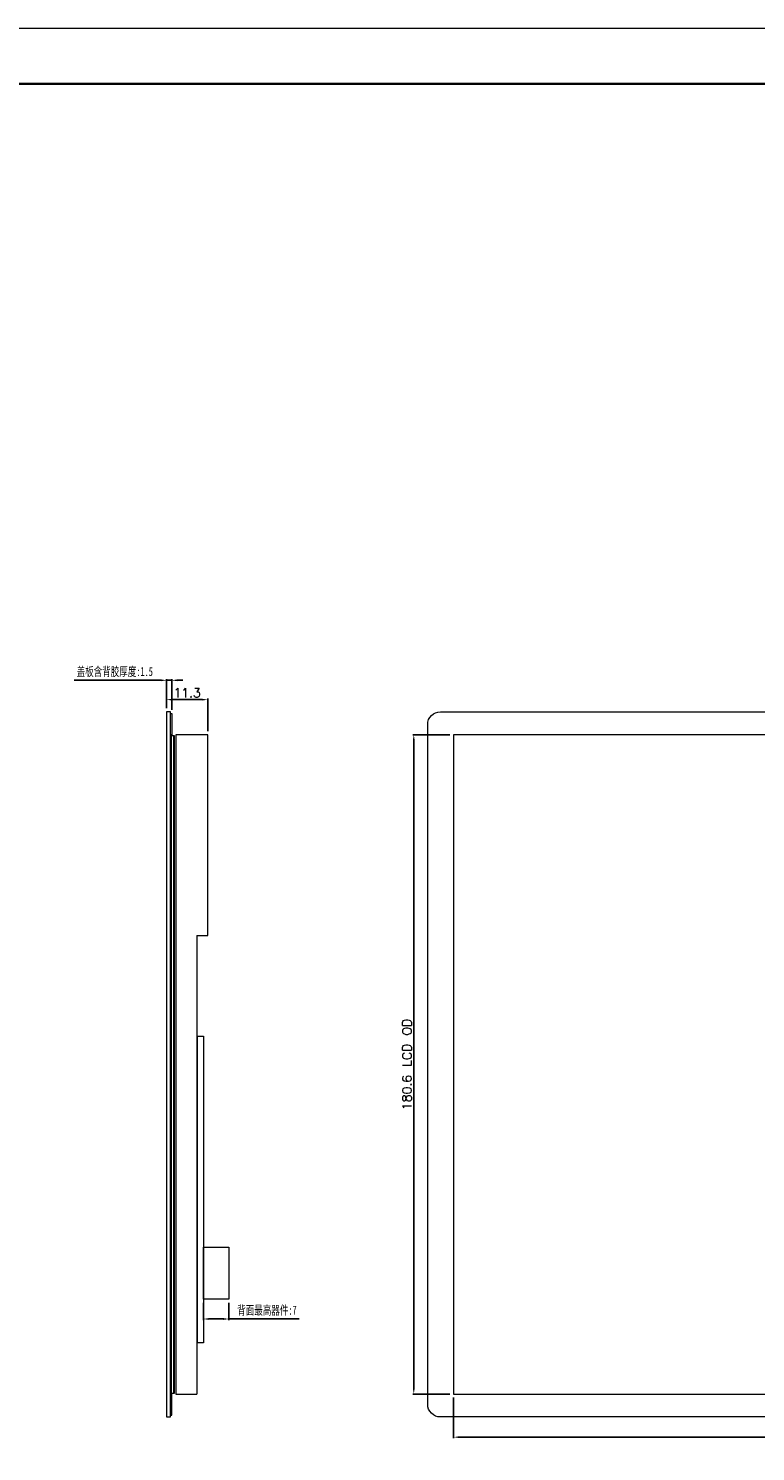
# Model space of a CAD drawing. Header units: millimetres. Extents: x 357 to 1259, y -3017 to -2379.
# Tile 3 of 4: x 771 to 970, y -2768 to -2379. Entities that reach past the tile are written whole.
import ezdxf

# ---------------------------------------------------------------- set-up
doc = ezdxf.new("R2010")
doc.units = ezdxf.units.MM
doc.header["$LTSCALE"] = 0.2
doc.header["$PDSIZE"] = -5
doc.layers.get('0').update_dxf_attribs({"lineweight": 18})
doc.layers.get('Defpoints').update_dxf_attribs({"lineweight": 18})
doc.layers.add('粗实线层', color=7, linetype='Continuous', lineweight=35)
doc.layers.add('细实线层', color=7, linetype='Continuous', lineweight=18)
doc.styles.get("Standard").update_dxf_attribs({"font": 'txt.shx'})
doc.styles.add('标准', font='SimSun.ttf', dxfattribs={"width": 0.667})
doc.dimstyles.new('ISO-25$0', dxfattribs={"dimtxt": 2.5, "dimasz": 1.5, "dimexe": 0.3, "dimexo": 1, "dimtad": 1, "dimdec": 1, "dimzin": 0, "dimdsep": 46, "dimtxsty": 'Standard', "dimcen": 0.5, "dimdle": 3, "dimadec": 0, "dimazin": 0, "dimtfac": 1, "dimtdec": 1, "dimtmove": 0, "dimatfit": 3, "dimfxl": 0, "dimtolj": 1, "dimarcsym": 0})

# ---------------------------------------------------------------- blocks, each defined once
blk = doc.blocks.new('$CAXA_FRAME_13B17AC1$')
at = {"layer": '粗实线层'}
blk.add_line((287, 200), (-287, 200), dxfattribs=at)
at = {"layer": '细实线层'}
blk.add_line((297, 210), (-297, 210), dxfattribs=at)
blk = doc.blocks.new('*D23')
at = {"color": 0, "lineweight": -2}
for p, q in [((887.01, -2753.68), (887.01, -2764.8)), ((1164.71, -2753.68), (1164.71, -2764.8)), ((888.51, -2764.5), (1163.21, -2764.5))]:
    blk.add_line(p, q, dxfattribs=at)
at = {"color": 0, "lineweight": 0}
for points in [[(888.51, -2764.25), (888.51, -2764.75), (887.01, -2764.5)], [(1163.21, -2764.25), (1163.21, -2764.75), (1164.71, -2764.5)]]:
    blk.add_solid(points, dxfattribs=at)
at = {"layer": 'Defpoints', "color": 0, "lineweight": 0}
for p in [(887.01, -2752.68), (1164.71, -2752.68), (1164.71, -2764.5)]:
    blk.add_point(p, dxfattribs=at)
at = {"color": 0, "lineweight": 0, "insert": (1025.86, -2762.62), "char_height": 2.5, "attachment_point": 5}
blk.add_mtext('\\A1;277.7 LCD OD', dxfattribs=at)
blk = doc.blocks.new('*D22')
at = {"color": 0, "lineweight": -2}
for p, q in [((886.01, -2572.08), (875.79, -2572.08)), ((876.09, -2751.18), (876.09, -2573.58)), ((886.01, -2752.68), (875.79, -2752.68))]:
    blk.add_line(p, q, dxfattribs=at)
at = {"color": 0, "lineweight": 0}
for points in [[(875.84, -2573.58), (876.34, -2573.58), (876.09, -2572.08)], [(875.84, -2751.18), (876.34, -2751.18), (876.09, -2752.68)]]:
    blk.add_solid(points, dxfattribs=at)
at = {"layer": 'Defpoints', "color": 0, "lineweight": 0}
for p in [(876.09, -2572.08), (887.01, -2572.08), (887.01, -2752.68)]:
    blk.add_point(p, dxfattribs=at)
at = {"color": 0, "lineweight": 0, "insert": (874.21, -2662.38), "char_height": 2.5, "attachment_point": 5, "rotation": 90}
blk.add_mtext('\\A1;180.6 LCD OD', dxfattribs=at)
blk = doc.blocks.new('*D29')
at = {"color": 0, "lineweight": -2}
for p, q in [((818.44, -2727.71), (818.44, -2732.43)), ((825.44, -2727.71), (825.44, -2732.43)), ((819.94, -2732.13), (823.94, -2732.13)), ((825.44, -2732.13), (844.65, -2732.13))]:
    blk.add_line(p, q, dxfattribs=at)
at = {"color": 0, "lineweight": 0}
for points in [[(819.94, -2731.88), (819.94, -2732.38), (818.44, -2732.13)], [(823.94, -2731.88), (823.94, -2732.38), (825.44, -2732.13)]]:
    blk.add_solid(points, dxfattribs=at)
at = {"layer": 'Defpoints', "color": 0, "lineweight": 0}
for p in [(818.44, -2726.71), (825.44, -2726.71), (825.44, -2732.13)]:
    blk.add_point(p, dxfattribs=at)
at = {"color": 0, "lineweight": 0, "insert": (835.86, -2729.85), "char_height": 2.5, "attachment_point": 5, "style": '标准'}
blk.add_mtext('\\A1;背面最高器件:7', dxfattribs=at)
blk = doc.blocks.new('*D28')
at = {"color": 0, "lineweight": -2}
for p, q in [((806.84, -2557.16), (783, -2557.16)), ((808.34, -2564.78), (808.34, -2556.86)), ((809.84, -2557.16), (808.34, -2557.16)), ((809.84, -2565.28), (809.84, -2556.86)), ((811.34, -2557.16), (812.84, -2557.16))]:
    blk.add_line(p, q, dxfattribs=at)
at = {"color": 0, "lineweight": 0}
for points in [[(806.84, -2556.91), (806.84, -2557.41), (808.34, -2557.16)], [(811.34, -2556.91), (811.34, -2557.41), (809.84, -2557.16)]]:
    blk.add_solid(points, dxfattribs=at)
at = {"layer": 'Defpoints', "color": 0, "lineweight": 0}
for p in [(808.34, -2557.16), (808.34, -2565.78), (809.84, -2566.28)]:
    blk.add_point(p, dxfattribs=at)
at = {"color": 0, "lineweight": 0, "insert": (794.17, -2554.89), "char_height": 2.5, "attachment_point": 5, "style": '标准'}
blk.add_mtext('\\A1;盖板含背胶厚度:1.5', dxfattribs=at)
blk = doc.blocks.new('*D32')
at = {"color": 0, "lineweight": -2}
for p, q in [((808.34, -2564.78), (808.34, -2562.16)), ((809.84, -2562.46), (818.14, -2562.46)), ((819.64, -2571.08), (819.64, -2562.16))]:
    blk.add_line(p, q, dxfattribs=at)
at = {"color": 0, "lineweight": 0}
for points in [[(809.84, -2562.21), (809.84, -2562.71), (808.34, -2562.46)], [(818.14, -2562.21), (818.14, -2562.71), (819.64, -2562.46)]]:
    blk.add_solid(points, dxfattribs=at)
at = {"layer": 'Defpoints', "color": 0, "lineweight": 0}
for p in [(819.64, -2562.46), (808.34, -2565.78), (819.64, -2572.08)]:
    blk.add_point(p, dxfattribs=at)
at = {"color": 0, "lineweight": 0, "insert": (813.99, -2560.59), "char_height": 2.5, "attachment_point": 5}
blk.add_mtext('\\A1;11.3', dxfattribs=at)

msp = doc.modelspace()

# ---------------------------------------------------------------- linework, layer by layer
at = {"lineweight": 0}
for q in [(816.643, -2752.677), (819.643, -2627.077)]:
    msp.add_line((816.643, -2627.077), q, dxfattribs=at)
for points in [[(808.343, -2565.777), (808.343, -2758.977), (809.443, -2758.977), (809.443, -2565.777)], [(809.643, -2572.352), (809.443, -2572.352), (809.443, -2752.407), (809.643, -2752.407)], [(809.643, -2572.352), (809.643, -2752.407), (810.343, -2752.407), (810.343, -2572.352)], [(810.543, -2572.352), (810.343, -2572.352), (810.343, -2752.407), (810.543, -2752.407)], [(1164.712, -2572.077), (887.012, -2572.077), (887.012, -2752.677), (1164.712, -2752.677)]]:
    msp.add_lwpolyline(points, close=True)
for points in [[(809.443, -2566.277), (809.843, -2566.277), (809.843, -2572.077), (809.443, -2572.077)], [(816.843, -2654.677), (818.443, -2654.677), (818.443, -2738.677), (816.843, -2738.677)], [(818.443, -2712.407), (825.443, -2712.407), (825.443, -2726.707), (818.443, -2726.707)], [(809.443, -2758.477), (809.843, -2758.477), (809.843, -2752.677), (809.443, -2752.677)]]:
    msp.add_lwpolyline(points, close=True, dxfattribs=at)
msp.add_lwpolyline([(1167.522, -2758.977), (883.402, -2758.977, -0.4142136), (879.902, -2755.477), (879.902, -2569.277, -0.4142136), (883.402, -2565.777), (1167.522, -2565.777, -0.4142136), (1171.022, -2569.277), (1171.022, -2755.477, -0.4142136)], format="xyb", close=True)
msp.add_lwpolyline([(819.643, -2627.077), (819.643, -2572.077), (810.943, -2572.077), (810.943, -2752.677), (816.643, -2752.677)])

# ---------------------------------------------------------------- block references
at = {"layer": '粗实线层', "lineweight": 0, "xscale": 1.51908999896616, "yscale": 1.51908999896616, "zscale": 1.519089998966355}
msp.add_blockref('$CAXA_FRAME_13B17AC1$', (807.802, -2697.597), dxfattribs=at)

# ---------------------------------------------------------------- dimensions: what is measured, and where the dimension line sits
at = {"lineweight": 0}
dim = msp.add_linear_dim(base=(808.343, -2557.157), p1=(809.843, -2566.277), p2=(808.343, -2565.777), text='盖板含背胶厚度:1.5', dimstyle='ISO-25$0', override={"dimtxsty": '标准'}, dxfattribs=at)
dim.commit()
dim.dimension.update_dxf_attribs({"geometry": '*D28', "text_midpoint": (794.171, -2554.886)})
dim = msp.add_linear_dim(base=(819.643, -2562.463), p1=(808.343, -2565.777), p2=(819.643, -2572.077), dimstyle='ISO-25$0', dxfattribs=at)
dim.commit()
dim.dimension.update_dxf_attribs({"geometry": '*D32', "text_midpoint": (813.993, -2560.588)})
dim = msp.add_linear_dim(base=(876.087, -2572.077), p1=(887.012, -2752.677), p2=(887.012, -2572.077), angle=90, text='<> LCD OD', dimstyle='ISO-25$0', dxfattribs=at)
dim.commit()
dim.dimension.update_dxf_attribs({"geometry": '*D22', "text_midpoint": (874.212, -2662.377)})
dim = msp.add_linear_dim(base=(825.443, -2732.128), p1=(818.443, -2726.707), p2=(825.443, -2726.707), text='背面最高器件:7', dimstyle='ISO-25$0', override={"dimtxsty": '标准'}, dxfattribs=at)
dim.commit()
dim.dimension.update_dxf_attribs({"geometry": '*D29', "text_midpoint": (835.859, -2732.128), "dimtype": 160})
dim = msp.add_linear_dim(base=(1164.712, -2764.498), p1=(887.012, -2752.677), p2=(1164.712, -2752.677), text='<> LCD OD', dimstyle='ISO-25$0', dxfattribs=at)
dim.commit()
dim.dimension.update_dxf_attribs({"geometry": '*D23', "text_midpoint": (1025.862, -2762.623)})

doc.saveas('drawing.dxf')
